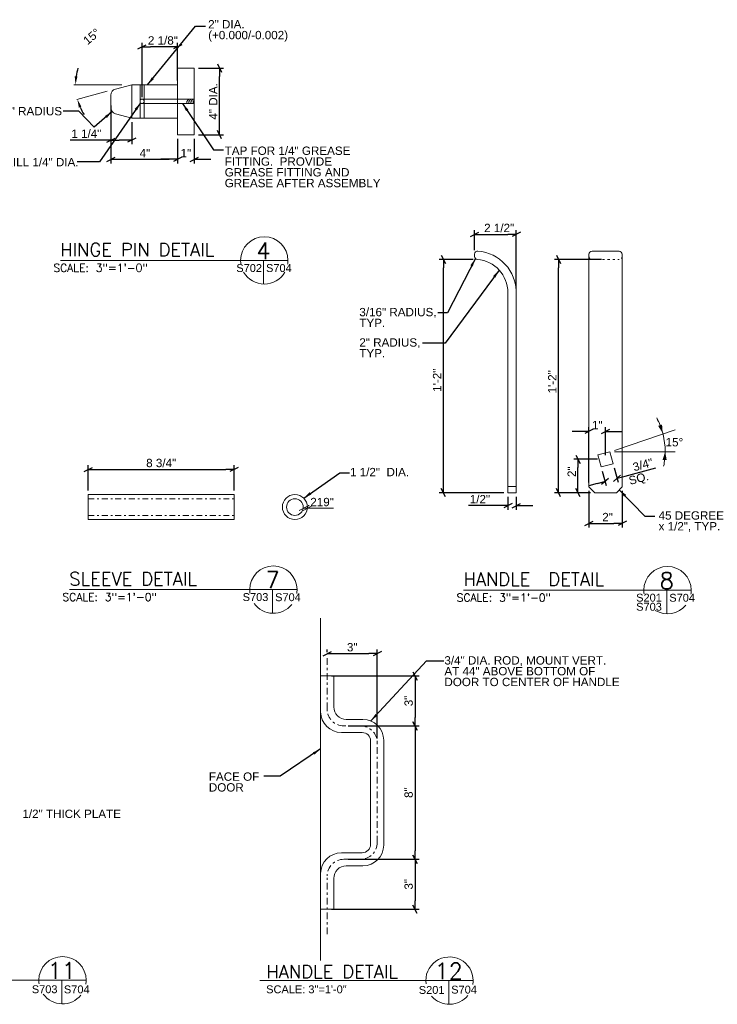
# Model space of a CAD drawing. Header units: inches. Extents: x 278 to 388, y 4 to 81.
# Tile 5 of 5: x 346 to 388, y 22 to 81. Entities that reach past the tile are written whole.
import ezdxf
from ezdxf.enums import TextEntityAlignment as Align

# ---------------------------------------------------------------- set-up
doc = ezdxf.new("R2010")
doc.units = ezdxf.units.IN
doc.header["$MEASUREMENT"] = 0
for name, pattern in [('DGN Style 4', [0.711293, 0.355424, -0.177712, 0.000444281, -0.177712]), ('DGN Style 5', [0.310996, 0.133284, -0.177712]), ('DGN Style 7', [0.888561, 0.399852, -0.177712, 0.133284, -0.177712])]:
    doc.linetypes.add(name, pattern=pattern)
for name, color, linetype, lineweight in [('G-ANN-TTLB', 7, 'Continuous', 0), ('G-ANNO-DIM', 1, 'Continuous', 0), ('G-ANNO-TEXT', 7, 'Continuous', 0), ('G-GRID-EXTR', 5, 'DGN Style 7', 0), ('S-FSTN-MISC', 12, 'Continuous', 13)]:
    doc.layers.add(name, color=color, linetype=linetype, lineweight=lineweight)
doc.styles.add("3 1'-0", font='arial.ttf', dxfattribs={"height": 0.5})
doc.styles.get("Standard").update_dxf_attribs({"font": 'txt.shx'})
doc.styles.add('SUBTITLE 4.7625', font='romans.shx', dxfattribs={"width": 0.8, "height": 187.5})
doc.styles.add('TITLE20', font='simplex.shx', dxfattribs={"height": 5000})
doc.dimstyles.new("3 1'-0", dxfattribs={"dimtxt": 0.5, "dimasz": 0.5, "dimexe": 0.25, "dimexo": 0.25, "dimgap": 0.125, "dimtad": 1, "dimdec": 4, "dimzin": 7, "dimdsep": 46, "dimlunit": 4, "dimtxsty": "3 1'-0", "dimblk": '_Oblique_0.5', "dimcen": 0.09, "dimadec": 4, "dimazin": 3, "dimtfac": 1, "dimtdec": 4, "dimtofl": 0, "dimtmove": 0, "dimatfit": 3, "dimfxl": 1, "dimfrac": 2, "dimtolj": 1, "dimtzin": 7, "dimarcsym": 1})

# ---------------------------------------------------------------- blocks, each defined once
blk = doc.blocks.new('_Oblique_0.5')
at = {"color": 0, "linetype": 'ByBlock', "lineweight": -2}
for p, q in [((0, 0), (-1, 0)), ((0.5, 0.25), (-0.5, -0.25))]:
    blk.add_line(p, q, dxfattribs=at)
blk = doc.blocks.new('*D21')
at = {"layer": 'Defpoints', "color": 0, "lineweight": 0, "transparency": 16777216}
for p in [(358.529, 54.375), (349.779, 52.868), (358.529, 52.868)]:
    blk.add_point(p, dxfattribs=at)
at = {"layer": 'G-ANNO-DIM', "color": 0, "lineweight": -2, "transparency": 16777216}
for p, q in [((349.779, 53.118), (349.779, 54.625)), ((350.279, 54.375), (358.029, 54.375)), ((358.529, 53.118), (358.529, 54.625))]:
    blk.add_line(p, q, dxfattribs=at)
at = {"layer": 'G-ANNO-DIM', "color": 0, "lineweight": -2, "transparency": 16777216, "xscale": 0.5, "yscale": 0.5, "zscale": 0.5, "rotation": 180}
blk.add_blockref('_Oblique_0.5', (349.779, 54.375), dxfattribs=at)
at = {"layer": 'G-ANNO-DIM', "color": 0, "lineweight": -2, "transparency": 16777216, "xscale": 0.5, "yscale": 0.5, "zscale": 0.5}
blk.add_blockref('_Oblique_0.5', (358.529, 54.375), dxfattribs=at)
at = {"layer": 'G-ANNO-DIM', "color": 0, "transparency": 16777216, "insert": (354.154, 54.759), "char_height": 0.5, "attachment_point": 5, "style": "3 1'-0"}
blk.add_mtext('\\A1;8 3/4"', dxfattribs=at)
blk = doc.blocks.new('*D27')
at = {"layer": 'Defpoints', "color": 0, "lineweight": 0, "transparency": 16777216}
for p in [(374.966, 52.982), (375.466, 52.982), (374.966, 52.205)]:
    blk.add_point(p, dxfattribs=at)
at = {"layer": 'G-ANNO-DIM', "color": 0, "lineweight": -2, "transparency": 16777216}
for p, q in [((374.966, 52.732), (374.966, 51.955)), ((375.466, 52.732), (375.466, 51.955)), ((374.466, 52.205), (372.606, 52.205)), ((375.966, 52.205), (376.466, 52.205))]:
    blk.add_line(p, q, dxfattribs=at)
at = {"layer": 'G-ANNO-DIM', "color": 0, "lineweight": -2, "transparency": 16777216, "xscale": 0.5, "yscale": 0.5, "zscale": 0.5}
blk.add_blockref('_Oblique_0.5', (374.966, 52.205), dxfattribs=at)
at = {"layer": 'G-ANNO-DIM', "color": 0, "lineweight": -2, "transparency": 16777216, "xscale": 0.5, "yscale": 0.5, "zscale": 0.5, "rotation": 180}
blk.add_blockref('_Oblique_0.5', (375.466, 52.205), dxfattribs=at)
at = {"layer": 'G-ANNO-DIM', "color": 0, "transparency": 16777216, "insert": (373.286, 52.589), "char_height": 0.5, "attachment_point": 5, "style": "3 1'-0"}
blk.add_mtext('\\A1;1/2"', dxfattribs=at)
blk = doc.blocks.new('*D28')
at = {"layer": 'Defpoints', "color": 0, "lineweight": 0, "transparency": 16777216}
for p in [(379.828, 53.335), (381.828, 53.335), (381.828, 51.142)]:
    blk.add_point(p, dxfattribs=at)
at = {"layer": 'G-ANNO-DIM', "color": 0, "lineweight": -2, "transparency": 16777216}
for p, q in [((379.828, 53.085), (379.828, 50.892)), ((381.828, 53.085), (381.828, 50.892)), ((380.328, 51.142), (381.328, 51.142))]:
    blk.add_line(p, q, dxfattribs=at)
at = {"layer": 'G-ANNO-DIM', "color": 0, "lineweight": -2, "transparency": 16777216, "xscale": 0.5, "yscale": 0.5, "zscale": 0.5, "rotation": 180}
blk.add_blockref('_Oblique_0.5', (379.828, 51.142), dxfattribs=at)
at = {"layer": 'G-ANNO-DIM', "color": 0, "lineweight": -2, "transparency": 16777216, "xscale": 0.5, "yscale": 0.5, "zscale": 0.5}
blk.add_blockref('_Oblique_0.5', (381.828, 51.142), dxfattribs=at)
at = {"layer": 'G-ANNO-DIM', "color": 0, "transparency": 16777216, "insert": (380.947, 51.518), "char_height": 0.5, "attachment_point": 5, "style": "3 1'-0"}
blk.add_mtext('\\A1;2"', dxfattribs=at)
blk = doc.blocks.new('*D29')
at = {"layer": 'Defpoints', "color": 0, "lineweight": 0, "transparency": 16777216}
for p in [(380.828, 56.661), (380.828, 54.982), (379.828, 53.335)]:
    blk.add_point(p, dxfattribs=at)
at = {"layer": 'G-ANNO-DIM', "color": 0, "lineweight": -2, "transparency": 16777216}
for p, q in [((379.828, 53.585), (379.828, 56.911)), ((380.828, 55.232), (380.828, 56.911)), ((379.328, 56.661), (378.828, 56.661)), ((381.328, 56.661), (381.828, 56.661))]:
    blk.add_line(p, q, dxfattribs=at)
at = {"layer": 'G-ANNO-DIM', "color": 0, "lineweight": -2, "transparency": 16777216, "xscale": 0.5, "yscale": 0.5, "zscale": 0.5}
blk.add_blockref('_Oblique_0.5', (379.828, 56.661), dxfattribs=at)
at = {"layer": 'G-ANNO-DIM', "color": 0, "lineweight": -2, "transparency": 16777216, "xscale": 0.5, "yscale": 0.5, "zscale": 0.5, "rotation": 180}
blk.add_blockref('_Oblique_0.5', (380.828, 56.661), dxfattribs=at)
at = {"layer": 'G-ANNO-DIM', "color": 0, "transparency": 16777216, "insert": (380.328, 57.037), "char_height": 0.5, "attachment_point": 5, "style": "3 1'-0"}
blk.add_mtext('\\A1;1"', dxfattribs=at)
blk = doc.blocks.new('*D30')
at = {"layer": 'Defpoints', "color": 0, "lineweight": 0, "transparency": 16777216}
for p in [(380.563, 54.523), (381.288, 54.717), (381.521, 53.846)]:
    blk.add_point(p, dxfattribs=at)
at = {"layer": 'G-ANNO-DIM', "color": 0, "lineweight": -2, "transparency": 16777216}
for p, q in [((381.352, 54.475), (381.586, 53.604)), ((382.004, 53.975), (383.846, 54.469)), ((380.628, 54.281), (380.861, 53.41)), ((380.314, 53.522), (379.831, 53.393))]:
    blk.add_line(p, q, dxfattribs=at)
at = {"layer": 'G-ANNO-DIM', "color": 0, "lineweight": -2, "transparency": 16777216, "xscale": 0.5, "yscale": 0.5, "zscale": 0.5}
for p, rotation in [((380.797, 53.651), 14.99999999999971), ((381.521, 53.846), 194.9999999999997)]:
    blk.add_blockref('_Oblique_0.5', p, dxfattribs=dict(at, rotation=rotation))
at = {"layer": 'G-ANNO-DIM', "color": 0, "transparency": 16777216, "insert": (383.067, 54.657), "char_height": 0.5, "attachment_point": 5, "rotation": 15, "style": "3 1'-0"}
blk.add_mtext('\\A1;3/4"', dxfattribs=at)
blk = doc.blocks.new('*D31')
at = {"layer": 'Defpoints', "color": 0, "lineweight": 0, "transparency": 16777216}
for p in [(379.171, 54.986), (380.585, 54.986), (380.182, 52.982)]:
    blk.add_point(p, dxfattribs=at)
at = {"layer": 'G-ANNO-DIM', "color": 0, "lineweight": -2, "transparency": 16777216}
for p, q in [((380.335, 54.986), (378.921, 54.986)), ((379.171, 53.482), (379.171, 54.486)), ((379.932, 52.982), (378.921, 52.982))]:
    blk.add_line(p, q, dxfattribs=at)
at = {"layer": 'G-ANNO-DIM', "color": 0, "lineweight": -2, "transparency": 16777216, "xscale": 0.5, "yscale": 0.5, "zscale": 0.5}
for p, rotation in [((379.171, 54.986), 90), ((379.171, 52.982), 270)]:
    blk.add_blockref('_Oblique_0.5', p, dxfattribs=dict(at, rotation=rotation))
at = {"layer": 'G-ANNO-DIM', "color": 0, "transparency": 16777216, "insert": (378.795, 54.239), "char_height": 0.5, "attachment_point": 5, "rotation": 90, "style": "3 1'-0"}
blk.add_mtext('\\A1;2"', dxfattribs=at)
blk = doc.blocks.new('*D32')
at = {"layer": 'Defpoints', "color": 0, "lineweight": 0, "transparency": 16777216}
for p in [(378.004, 66.974), (380.828, 66.974), (380.182, 52.982)]:
    blk.add_point(p, dxfattribs=at)
at = {"layer": 'G-ANNO-DIM', "color": 0, "lineweight": -2, "transparency": 16777216}
for p, q in [((380.578, 66.974), (377.754, 66.974)), ((378.004, 53.482), (378.004, 66.474)), ((379.932, 52.982), (377.754, 52.982))]:
    blk.add_line(p, q, dxfattribs=at)
at = {"layer": 'G-ANNO-DIM', "color": 0, "lineweight": -2, "transparency": 16777216, "xscale": 0.5, "yscale": 0.5, "zscale": 0.5}
for p, rotation in [((378.004, 66.974), 90), ((378.004, 52.982), 270)]:
    blk.add_blockref('_Oblique_0.5', p, dxfattribs=dict(at, rotation=rotation))
at = {"layer": 'G-ANNO-DIM', "color": 0, "transparency": 16777216, "insert": (377.628, 59.632), "char_height": 0.5, "attachment_point": 5, "rotation": 90, "style": "3 1'-0"}
blk.add_mtext('\\A1;1\'-2"', dxfattribs=at)
blk = doc.blocks.new('*D33')
at = {"layer": 'Defpoints', "color": 0, "lineweight": 0, "transparency": 16777216}
for p in [(375.466, 68.48), (372.966, 67.287), (375.466, 64.982)]:
    blk.add_point(p, dxfattribs=at)
at = {"layer": 'G-ANNO-DIM', "color": 0, "lineweight": -2, "transparency": 16777216}
for p, q in [((372.966, 67.537), (372.966, 68.73)), ((375.466, 65.232), (375.466, 68.73)), ((373.466, 68.48), (374.966, 68.48))]:
    blk.add_line(p, q, dxfattribs=at)
at = {"layer": 'G-ANNO-DIM', "color": 0, "lineweight": -2, "transparency": 16777216, "xscale": 0.5, "yscale": 0.5, "zscale": 0.5, "rotation": 180}
blk.add_blockref('_Oblique_0.5', (372.966, 68.48), dxfattribs=at)
at = {"layer": 'G-ANNO-DIM', "color": 0, "lineweight": -2, "transparency": 16777216, "xscale": 0.5, "yscale": 0.5, "zscale": 0.5}
blk.add_blockref('_Oblique_0.5', (375.466, 68.48), dxfattribs=at)
at = {"layer": 'G-ANNO-DIM', "color": 0, "transparency": 16777216, "insert": (374.441, 68.863), "char_height": 0.5, "attachment_point": 5, "style": "3 1'-0"}
blk.add_mtext('\\A1;2 1/2"', dxfattribs=at)
blk = doc.blocks.new('*D34')
at = {"layer": 'Defpoints', "color": 0, "lineweight": 0, "transparency": 16777216}
for p in [(371.09, 66.974), (373.138, 66.974), (374.966, 52.982)]:
    blk.add_point(p, dxfattribs=at)
at = {"layer": 'G-ANNO-DIM', "color": 0, "lineweight": -2, "transparency": 16777216}
for p, q in [((372.888, 66.974), (370.84, 66.974)), ((371.09, 53.482), (371.09, 66.474)), ((374.716, 52.982), (370.84, 52.982))]:
    blk.add_line(p, q, dxfattribs=at)
at = {"layer": 'G-ANNO-DIM', "color": 0, "lineweight": -2, "transparency": 16777216, "xscale": 0.5, "yscale": 0.5, "zscale": 0.5}
for p, rotation in [((371.09, 66.974), 90), ((371.09, 52.982), 270)]:
    blk.add_blockref('_Oblique_0.5', p, dxfattribs=dict(at, rotation=rotation))
at = {"layer": 'G-ANNO-DIM', "color": 0, "transparency": 16777216, "insert": (370.714, 59.729), "char_height": 0.5, "attachment_point": 5, "rotation": 90, "style": "3 1'-0"}
blk.add_mtext('\\A1;1\'-2"', dxfattribs=at)
blk = doc.blocks.new('*D60')
at = {"layer": 'Defpoints', "color": 0, "lineweight": 0, "transparency": 16777216}
for p in [(364.12, 43.167), (367.12, 43.326), (367.12, 37.985)]:
    blk.add_point(p, dxfattribs=at)
at = {"layer": 'G-ANNO-DIM', "color": 0, "lineweight": -2, "transparency": 16777216}
for p, q in [((364.12, 43.417), (364.12, 43.576)), ((364.62, 43.326), (366.62, 43.326)), ((367.12, 38.235), (367.12, 43.576))]:
    blk.add_line(p, q, dxfattribs=at)
at = {"layer": 'G-ANNO-DIM', "color": 0, "lineweight": -2, "transparency": 16777216, "xscale": 0.5, "yscale": 0.5, "zscale": 0.5, "rotation": 180}
blk.add_blockref('_Oblique_0.5', (364.12, 43.326), dxfattribs=at)
at = {"layer": 'G-ANNO-DIM', "color": 0, "lineweight": -2, "transparency": 16777216, "xscale": 0.5, "yscale": 0.5, "zscale": 0.5}
blk.add_blockref('_Oblique_0.5', (367.12, 43.326), dxfattribs=at)
at = {"layer": 'G-ANNO-DIM', "color": 0, "transparency": 16777216, "insert": (365.62, 43.706), "char_height": 0.5, "attachment_point": 5, "style": "3 1'-0"}
blk.add_mtext('\\A1;3"', dxfattribs=at)
blk = doc.blocks.new('*D63')
at = {"layer": 'Defpoints', "color": 0, "lineweight": 0, "transparency": 16777216}
for p in [(364.12, 41.985), (365.12, 38.985), (369.389, 38.985)]:
    blk.add_point(p, dxfattribs=at)
at = {"layer": 'G-ANNO-DIM', "color": 0, "lineweight": -2, "transparency": 16777216}
for p, q in [((364.37, 41.985), (369.639, 41.985)), ((369.389, 41.485), (369.389, 39.485)), ((365.37, 38.985), (369.639, 38.985))]:
    blk.add_line(p, q, dxfattribs=at)
at = {"layer": 'G-ANNO-DIM', "color": 0, "lineweight": -2, "transparency": 16777216, "xscale": 0.5, "yscale": 0.5, "zscale": 0.5}
for p, rotation in [((369.389, 41.985), 90), ((369.389, 38.985), 270)]:
    blk.add_blockref('_Oblique_0.5', p, dxfattribs=dict(at, rotation=rotation))
at = {"layer": 'G-ANNO-DIM', "color": 0, "transparency": 16777216, "insert": (369.009, 40.485), "char_height": 0.5, "attachment_point": 5, "rotation": 90, "style": "3 1'-0"}
blk.add_mtext('\\A1;3"', dxfattribs=at)
blk = doc.blocks.new('*D61')
at = {"layer": 'Defpoints', "color": 0, "lineweight": 0, "transparency": 16777216}
for p in [(365.12, 38.985), (365.12, 30.985), (369.389, 30.985)]:
    blk.add_point(p, dxfattribs=at)
at = {"layer": 'G-ANNO-DIM', "color": 0, "lineweight": -2, "transparency": 16777216}
for p, q in [((365.37, 38.985), (369.639, 38.985)), ((369.389, 38.485), (369.389, 31.485)), ((365.37, 30.985), (369.639, 30.985))]:
    blk.add_line(p, q, dxfattribs=at)
at = {"layer": 'G-ANNO-DIM', "color": 0, "lineweight": -2, "transparency": 16777216, "xscale": 0.5, "yscale": 0.5, "zscale": 0.5}
for p, rotation in [((369.389, 38.985), 90), ((369.389, 30.985), 270)]:
    blk.add_blockref('_Oblique_0.5', p, dxfattribs=dict(at, rotation=rotation))
at = {"layer": 'G-ANNO-DIM', "color": 0, "transparency": 16777216, "insert": (369.009, 34.985), "char_height": 0.5, "attachment_point": 5, "rotation": 90, "style": "3 1'-0"}
blk.add_mtext('\\A1;8"', dxfattribs=at)
blk = doc.blocks.new('*D62')
at = {"layer": 'Defpoints', "color": 0, "lineweight": 0, "transparency": 16777216}
for p in [(365.12, 30.985), (364.12, 27.985), (369.389, 27.985)]:
    blk.add_point(p, dxfattribs=at)
at = {"layer": 'G-ANNO-DIM', "color": 0, "lineweight": -2, "transparency": 16777216}
for p, q in [((365.37, 30.985), (369.639, 30.985)), ((369.389, 30.485), (369.389, 28.485)), ((364.37, 27.985), (369.639, 27.985))]:
    blk.add_line(p, q, dxfattribs=at)
at = {"layer": 'G-ANNO-DIM', "color": 0, "lineweight": -2, "transparency": 16777216, "xscale": 0.5, "yscale": 0.5, "zscale": 0.5}
for p, rotation in [((369.389, 30.985), 90), ((369.389, 27.985), 270)]:
    blk.add_blockref('_Oblique_0.5', p, dxfattribs=dict(at, rotation=rotation))
at = {"layer": 'G-ANNO-DIM', "color": 0, "transparency": 16777216, "insert": (369.009, 29.485), "char_height": 0.5, "attachment_point": 5, "rotation": 90, "style": "3 1'-0"}
blk.add_mtext('\\A1;3"', dxfattribs=at)
blk = doc.blocks.new('*D73')
at = {"layer": 'Defpoints', "color": 0, "lineweight": 0, "transparency": 16777216}
for p in [(351.135, 76.459), (355.135, 74.459), (355.135, 72.982)]:
    blk.add_point(p, dxfattribs=at)
at = {"layer": 'G-ANNO-DIM', "color": 0, "lineweight": -2, "transparency": 16777216}
for p, q in [((351.135, 76.209), (351.135, 72.732)), ((355.135, 74.209), (355.135, 72.732)), ((351.635, 72.982), (354.635, 72.982))]:
    blk.add_line(p, q, dxfattribs=at)
at = {"layer": 'G-ANNO-DIM', "color": 0, "lineweight": -2, "transparency": 16777216, "xscale": 0.5, "yscale": 0.5, "zscale": 0.5, "rotation": 180}
blk.add_blockref('_Oblique_0.5', (351.135, 72.982), dxfattribs=at)
at = {"layer": 'G-ANNO-DIM', "color": 0, "lineweight": -2, "transparency": 16777216, "xscale": 0.5, "yscale": 0.5, "zscale": 0.5}
blk.add_blockref('_Oblique_0.5', (355.135, 72.982), dxfattribs=at)
at = {"layer": 'G-ANNO-DIM', "color": 0, "transparency": 16777216, "insert": (353.177, 73.357), "char_height": 0.5, "attachment_point": 5, "style": "3 1'-0"}
blk.add_mtext('\\A1;4"', dxfattribs=at)
blk = doc.blocks.new('*D74')
at = {"layer": 'Defpoints', "color": 0, "lineweight": 0, "transparency": 16777216}
for p in [(351.135, 76.082), (352.385, 75.459), (352.385, 74.133)]:
    blk.add_point(p, dxfattribs=at)
at = {"layer": 'G-ANNO-DIM', "color": 0, "lineweight": -2, "transparency": 16777216}
for p, q in [((351.135, 75.832), (351.135, 73.883)), ((352.385, 75.209), (352.385, 73.883)), ((351.135, 74.133), (348.692, 74.133)), ((351.885, 74.133), (351.635, 74.133))]:
    blk.add_line(p, q, dxfattribs=at)
at = {"layer": 'G-ANNO-DIM', "color": 0, "lineweight": -2, "transparency": 16777216, "xscale": 0.5, "yscale": 0.5, "zscale": 0.5, "rotation": 180}
blk.add_blockref('_Oblique_0.5', (351.135, 74.133), dxfattribs=at)
at = {"layer": 'G-ANNO-DIM', "color": 0, "lineweight": -2, "transparency": 16777216, "xscale": 0.5, "yscale": 0.5, "zscale": 0.5}
blk.add_blockref('_Oblique_0.5', (352.385, 74.133), dxfattribs=at)
at = {"layer": 'G-ANNO-DIM', "color": 0, "transparency": 16777216, "insert": (349.663, 74.517), "char_height": 0.5, "attachment_point": 5, "style": "3 1'-0"}
blk.add_mtext('\\A1;1 1/4"', dxfattribs=at)
blk = doc.blocks.new('*D75')
at = {"layer": 'Defpoints', "color": 0, "lineweight": 0, "transparency": 16777216}
for p in [(350.21, 77.459), (352.385, 77.459), (349.06, 76.873), (351.413, 77.199)]:
    blk.add_point(p, dxfattribs=at)
at = {"layer": 'G-ANNO-DIM', "color": 0, "lineweight": -2, "transparency": 16777216}
for start, end in [(163.01422, 171.50711), (203.49289, 211.98578)]:
    blk.add_arc((352.385, 77.459), 3.376, start, end, dxfattribs=at)
at = {"layer": 'G-ANNO-DIM', "color": 0, "lineweight": 0, "transparency": 16777216}
for points in [[(349.129, 77.952), (348.962, 77.964), (349.009, 77.459)], [(349.21, 76.086), (349.367, 76.141), (349.124, 76.585)]]:
    blk.add_solid(points, dxfattribs=at)
at = {"layer": 'G-ANNO-DIM', "color": 0, "transparency": 16777216, "insert": (349.982, 80.347), "char_height": 0.5, "attachment_point": 5, "rotation": 39.76382, "style": "3 1'-0"}
blk.add_mtext('\\A1;15°', dxfattribs=at)
blk = doc.blocks.new('*D76')
at = {"layer": 'Defpoints', "color": 0, "lineweight": 0, "transparency": 16777216}
for p in [(355.135, 74.459), (356.135, 74.459), (356.135, 72.982)]:
    blk.add_point(p, dxfattribs=at)
at = {"layer": 'S-FSTN-MISC', "color": 0, "lineweight": -2, "transparency": 16777216}
for p, q in [((355.135, 74.209), (355.135, 72.732)), ((356.135, 74.209), (356.135, 72.732)), ((354.635, 72.982), (354.135, 72.982)), ((356.635, 72.982), (357.135, 72.982))]:
    blk.add_line(p, q, dxfattribs=at)
at = {"layer": 'S-FSTN-MISC', "color": 0, "lineweight": -2, "transparency": 16777216, "xscale": 0.5, "yscale": 0.5, "zscale": 0.5}
blk.add_blockref('_Oblique_0.5', (355.135, 72.982), dxfattribs=at)
at = {"layer": 'S-FSTN-MISC', "color": 0, "lineweight": -2, "transparency": 16777216, "xscale": 0.5, "yscale": 0.5, "zscale": 0.5, "rotation": 180}
blk.add_blockref('_Oblique_0.5', (356.135, 72.982), dxfattribs=at)
at = {"layer": 'S-FSTN-MISC', "color": 0, "transparency": 16777216, "insert": (355.635, 73.358), "char_height": 0.5, "attachment_point": 5, "style": "3 1'-0"}
blk.add_mtext('\\A1;1"', dxfattribs=at)
blk = doc.blocks.new('*D77')
at = {"layer": 'Defpoints', "color": 0, "lineweight": 0, "transparency": 16777216}
for p in [(356.135, 78.459), (357.653, 78.459), (356.135, 74.459)]:
    blk.add_point(p, dxfattribs=at)
at = {"layer": 'S-FSTN-MISC', "color": 0, "lineweight": -2, "transparency": 16777216}
for p, q in [((356.385, 78.459), (357.903, 78.459)), ((357.653, 74.959), (357.653, 77.959)), ((356.385, 74.459), (357.903, 74.459))]:
    blk.add_line(p, q, dxfattribs=at)
at = {"layer": 'S-FSTN-MISC', "color": 0, "lineweight": -2, "transparency": 16777216, "xscale": 0.5, "yscale": 0.5, "zscale": 0.5}
for p, rotation in [((357.653, 78.459), 90), ((357.653, 74.459), 270)]:
    blk.add_blockref('_Oblique_0.5', p, dxfattribs=dict(at, rotation=rotation))
at = {"layer": 'S-FSTN-MISC', "color": 0, "transparency": 16777216, "insert": (357.278, 76.459), "char_height": 0.5, "attachment_point": 5, "rotation": 90, "style": "3 1'-0"}
blk.add_mtext('\\A1;4" DIA.', dxfattribs=at)
blk = doc.blocks.new('*D78')
at = {"layer": 'Defpoints', "color": 0, "lineweight": 0, "transparency": 16777216}
for p in [(353.01, 79.729), (355.135, 77.459), (353.01, 76.459)]:
    blk.add_point(p, dxfattribs=at)
at = {"layer": 'G-ANNO-DIM', "color": 0, "lineweight": -2, "transparency": 16777216}
for p, q in [((353.01, 76.709), (353.01, 79.979)), ((355.135, 77.709), (355.135, 79.979)), ((354.635, 79.729), (353.51, 79.729))]:
    blk.add_line(p, q, dxfattribs=at)
at = {"layer": 'G-ANNO-DIM', "color": 0, "lineweight": -2, "transparency": 16777216, "xscale": 0.5, "yscale": 0.5, "zscale": 0.5, "rotation": 180}
blk.add_blockref('_Oblique_0.5', (353.01, 79.729), dxfattribs=at)
at = {"layer": 'G-ANNO-DIM', "color": 0, "lineweight": -2, "transparency": 16777216, "xscale": 0.5, "yscale": 0.5, "zscale": 0.5}
blk.add_blockref('_Oblique_0.5', (355.135, 79.729), dxfattribs=at)
at = {"layer": 'G-ANNO-DIM', "color": 0, "transparency": 16777216, "insert": (354.257, 80.112), "char_height": 0.5, "attachment_point": 5, "style": "3 1'-0"}
blk.add_mtext('\\A1;2 1/8"', dxfattribs=at)

msp = doc.modelspace()

# ---------------------------------------------------------------- linework, layer by layer
at = {"layer": 'G-ANN-TTLB', "color": 7, "linetype": 'Continuous', "lineweight": 13}
for p, q in [((348.10163, 66.9162), (361.76245, 66.9162)), ((348.64661, 47.16443), (362.30744, 47.16443)), ((372.30553, 47.13301), (385.96636, 47.13301)), ((330.45102, 23.73003), (349.65019, 23.73003)), ((360.0738, 23.70625, -0.00002), (372.87868, 23.70625, -0.00002))]:
    msp.add_line(p, q, dxfattribs=at)
at = {"layer": 'G-ANN-TTLB', "color": 7, "linetype": 'Continuous', "lineweight": 0}
for centre, radius, start, end in [((360.34164, 66.9162), 1.42081, 0, 180), ((360.34164, 66.9162), 1.42106, 180, 188.8691645), ((360.34164, 66.9162), 1.42106, 350.56955, 0), ((360.34164, 66.9162), 1.42106, 209.4918283, 330.523437), ((360.88663, 47.16443), 1.42081, 0, 180), ((384.54555, 47.13301), 1.42081, 0, 180), ((360.88663, 47.16443), 1.42106, 180, 188.8691645), ((360.88663, 47.16443), 1.42106, 350.56955, 0), ((384.54555, 47.13301), 1.42106, 180, 188.8691645), ((384.54555, 47.13301), 1.42106, 350.56955, 0), ((360.88663, 47.16443), 1.42106, 215.7518704, 321.0245309), ((384.54555, 47.13301), 1.42106, 238.7904113, 321.0245309), ((348.22937, 23.73003), 1.42081, 0, 180), ((371.45761, 23.70625, -0.00002), 1.42081, 0, 188.1425179), ((348.22937, 23.73003), 1.42106, 180, 188.8691645), ((348.22937, 23.73003), 1.42106, 350.56955, 0), ((371.45761, 23.70625, -0.00002), 1.42106, 350.56955, 0), ((348.22937, 23.73003), 1.42106, 215.7518704, 321.0245309), ((371.45761, 23.70625, -0.00002), 1.42106, 220.9388224, 321.0245309)]:
    msp.add_arc(centre, radius, start, end, dxfattribs=at)
at = {"layer": 'G-ANNO-DIM'}
for p, q in [((351.79008, 77.4591, -0.00001), (348.91588, 77.4591, -0.00001)), ((352.95218, 77.4591, -0.00001), (354.60958, 77.4591, -0.00001)), ((352.95218, 75.4591, -0.00001), (354.60958, 75.4591, -0.00001)), ((381.35391, 55.51085), (385.0047, 56.75491)), ((381.36293, 55.44106), (385.01477, 55.44106)), ((362.42739, 51.9207), (362.92739, 52.1707)), ((363.17739, 52.1707), (362.67739, 51.9207)), ((362.92739, 52.0457), (362.67739, 52.0457)), ((364.5017, 52.0457), (362.92739, 52.0457))]:
    msp.add_line(p, q, dxfattribs=at)
for start, end in [(0, 28.0459632), (15, 28.0459632), (348.3470641, 0)]:
    msp.add_arc((380.10137, 55.44106), 4.30225, start, end, dxfattribs=at)
for points in [[(384.21842, 57.06851), (384.25702, 56.55457), (383.98111, 56.98988)], [(384.24977, 54.94917), (384.40362, 55.44106), (384.49935, 54.93464)]]:
    msp.add_solid(points, dxfattribs=at)
at = {"layer": 'G-ANNO-TEXT'}
for p, q in [((352.88478, 75.4591, -0.00001), (352.88478, 77.4591, -0.00001)), ((353.13478, 75.4591, -0.00001), (353.13478, 77.4591, -0.00001)), ((356.13478, 76.5841, -0.00001), (352.88478, 76.5841, -0.00001)), ((356.13478, 76.3341, -0.00001), (352.88478, 76.3341, -0.00001)), ((380.01578, 67.47355), (381.64078, 67.47355)), ((360.29787, 66.9162), (360.29787, 65.49581)), ((372.96643, 67.16123), (372.96643, 67.28667)), ((379.82828, 67.16192), (379.82828, 67.28605)), ((379.82828, 53.33534), (379.82828, 67.22399)), ((381.82828, 67.16192), (381.82828, 67.28605)), ((381.82828, 53.33534), (381.82828, 67.22399)), ((374.96643, 52.98178), (374.96643, 64.98178)), ((374.96643, 53.35678), (375.46643, 53.35678)), ((380.18184, 52.98178), (379.82828, 53.33534)), ((381.47473, 52.98178), (381.82828, 53.33534)), ((349.77926, 52.86837), (358.52926, 52.86837)), ((349.77926, 52.86837), (349.77926, 51.36837)), ((358.52926, 52.86837), (358.52926, 51.36837)), ((380.18184, 52.98178), (381.47473, 52.98178)), ((349.77926, 51.36837), (358.52926, 51.36837)), ((360.84286, 47.16443), (360.84286, 45.74404)), ((384.50178, 47.13301), (384.50178, 45.71262)), ((363.72587, 24.91807, -0.00002), (363.72587, 45.45591, -0.00002)), ((348.1856, 23.73003), (348.1856, 22.30964)), ((371.41384, 23.70625, -0.00002), (371.41384, 22.28586, -0.00002))]:
    msp.add_line(p, q, dxfattribs=at)
at = {"layer": 'G-ANNO-TEXT', "linetype": 'DGN Style 5'}
msp.add_line((380.01578, 66.97442), (381.64078, 66.97442), dxfattribs=at)
at = {"layer": 'G-ANNO-TEXT', "linetype": 'DGN Style 4'}
for p, q in [((349.77926, 52.61837), (358.52926, 52.61837)), ((349.77926, 51.61837), (358.52926, 51.61837))]:
    msp.add_line(p, q, dxfattribs=at)
at = {"layer": 'G-ANNO-TEXT', "flags": 128}
msp.add_lwpolyline([(374.96643, 52.98178), (375.46643, 52.98178), (375.46643, 64.98178)], dxfattribs=at)
at = {"layer": 'G-ANNO-TEXT'}
for centre, radius in [((353.00978, 76.4591, -0.00001), 0.125), ((362.17739, 52.11837), 0.75), ((362.17739, 52.11837), 0.5)]:
    msp.add_circle(centre, radius, dxfattribs=at)
msp.add_arc((373.15393, 67.28667), 0.1875, 85.349291, 180, dxfattribs=at)
at = {"layer": 'G-ANNO-TEXT', "extrusion": (0, 0, -1)}
for centre, radius, start, end in [((-372.96643, 64.98178), 2.5, 94.650709, 180.0009517), ((-380.01578, 67.28605), 0.1875, 0, 90), ((-381.64078, 67.28605), 0.1875, 90, 180), ((-373.15393, 67.16123), 0.1875, 274.9171003, 360), ((-372.96643, 64.98178), 2, 94.9171003, 180.0009517)]:
    msp.add_arc(centre, radius, start, end, dxfattribs=at)
at = {"layer": 'G-ANNO-TEXT', "linetype": 'DGN Style 5'}
msp.add_arc((380.01578, 67.16192), 0.1875, 180, 270, dxfattribs=at)
at = {"layer": 'G-ANNO-TEXT', "linetype": 'DGN Style 5', "extrusion": (0, 0, -1)}
msp.add_arc((-381.64078, 67.16192), 0.1875, 180, 270, dxfattribs=at)
at = {"layer": 'G-ANNO-TEXT'}
for points in [[(355.81563, 76.5841, -0.00001), (355.64849, 76.4591, -0.00001), (355.7042, 76.3341, -0.00001)], [(355.94063, 76.5841, -0.00001), (355.77349, 76.4591, -0.00001), (355.8292, 76.3341, -0.00001)], [(356.06563, 76.5841, -0.00001), (355.89849, 76.4591, -0.00001), (355.9542, 76.3341, -0.00001)], [(356.13478, 76.53622, -0.00001), (356.03416, 76.43516, -0.00001), (356.0792, 76.3341, -0.00001)]]:
    msp.add_open_spline(points, degree=2, dxfattribs=at)
msp.add_3dface([(380.369, 55.24695), (381.09345, 55.44106), (381.28756, 54.71662), (380.56312, 54.5225)], dxfattribs=at)
at = {"layer": 'G-GRID-EXTR'}
for p, q in [((364.11957, 39.98548, -0.00002), (364.11957, 43.16659, -0.00002)), ((366.11957, 38.98548, -0.00002), (365.11957, 38.98548, -0.00002)), ((367.11957, 31.98548, -0.00002), (367.11957, 37.98548, -0.00002)), ((365.11957, 30.98548, -0.00002), (366.11957, 30.98548, -0.00002)), ((364.11957, 26.50218, -0.00002), (364.11957, 29.98548, -0.00002))]:
    msp.add_line(p, q, dxfattribs=at)
at = {"layer": 'G-GRID-EXTR', "extrusion": (0, 0, -1)}
for centre, start, end in [((-365.11957, 39.98548, 0.00002), 270, 0), ((-366.11957, 37.98548, 0.00002), 90, 180), ((-366.11957, 31.98548, 0.00002), 180, 270)]:
    msp.add_arc(centre, 1, start, end, dxfattribs=at)
at = {"layer": 'G-GRID-EXTR'}
msp.add_arc((365.11957, 29.98548, -0.00002), 1, 90, 180, dxfattribs=at)
at = {"layer": 'S-FSTN-MISC'}
for p, q in [((352.38478, 77.4591, -0.00001), (351.41273, 77.19864, -0.00001)), ((352.38478, 77.4591, -0.00001), (352.38478, 75.4591, -0.00001)), ((350.90957, 77.06382, -0.00001), (349.08746, 76.57559, -0.00001)), ((351.13478, 76.83642, -0.00001), (351.13478, 76.08179, -0.00001)), ((352.38478, 75.4591, -0.00001), (351.41273, 75.71956, -0.00001)), ((355.13478, 75.4591, -0.00001), (352.38478, 75.4591, -0.00001)), ((363.72587, 39.84178, -0.00002), (363.72587, 41.98548, -0.00002)), ((363.72587, 41.98548, -0.00002), (364.51327, 41.98548, -0.00002)), ((364.51327, 40.12918, -0.00002), (364.51327, 41.98548, -0.00002)), ((366.26327, 39.37918, -0.00002), (365.26327, 39.37918, -0.00002)), ((366.22587, 38.59178, -0.00002), (364.97587, 38.59178, -0.00002)), ((366.72587, 31.87918, -0.00002), (366.72587, 38.09178, -0.00002)), ((367.51327, 31.84178, -0.00002), (367.51327, 38.12918, -0.00002)), ((364.97587, 31.37918, -0.00002), (366.22587, 31.37918, -0.00002)), ((363.72587, 27.98548, -0.00002), (363.72587, 30.12918, -0.00002)), ((365.26327, 30.59178, -0.00002), (366.26327, 30.59178, -0.00002)), ((364.51327, 27.98548, -0.00002), (364.51327, 29.84178, -0.00002)), ((363.72587, 27.98548, -0.00002), (364.51327, 27.98548, -0.00002))]:
    msp.add_line(p, q, dxfattribs=at)
at = {"layer": 'S-FSTN-MISC', "elevation": -0.00001, "flags": 128}
msp.add_lwpolyline([(355.13478, 75.4591), (355.13478, 77.4591), (352.38478, 77.4591)], dxfattribs=at)
at = {"layer": 'S-FSTN-MISC'}
for centre, radius, start, end in [((351.50978, 76.83642, -0.00001), 0.375, 105, 180), ((351.50978, 76.08179, -0.00001), 0.375, 180, 255), ((364.97587, 39.84178, -0.00002), 1.25, 180, 270), ((364.97587, 30.12918, -0.00002), 1.25, 90, 180), ((365.26327, 29.84178, -0.00002), 0.75, 90, 180)]:
    msp.add_arc(centre, radius, start, end, dxfattribs=at)
at = {"layer": 'S-FSTN-MISC', "extrusion": (0, 0, -1)}
for centre, radius, start, end in [((-365.26327, 40.12918, 0.00002), 0.75, 270, 0), ((-366.26327, 38.12918, 0.00002), 1.25, 90, 180), ((-366.22587, 38.09178, 0.00002), 0.5, 90, 180), ((-366.22587, 31.87918, 0.00002), 0.5, 180, 270), ((-366.26327, 31.84178, 0.00002), 1.25, 180, 270)]:
    msp.add_arc(centre, radius, start, end, dxfattribs=at)
at = {"layer": 'S-FSTN-MISC'}
msp.add_3dface([(355.13478, 78.4591, -0.00001), (355.13478, 74.4591, -0.00001), (356.13478, 74.4591, -0.00001), (356.13478, 78.4591, -0.00001)], dxfattribs=at)

# ---------------------------------------------------------------- texts
at = {"layer": 'G-ANN-TTLB', "color": 7, "linetype": 'Continuous', "lineweight": 13, "style": 'SUBTITLE 4.7625'}
for s, p in [('HINGE PIN DETAIL', (348.0928, 67.16879)), ('SLEEVE DETAIL', (348.63779, 47.41703)), ('HANDLE  DETAIL', (372.29671, 47.3994)), ('HANDLE DETAIL', (360.46853, 23.84782))]:
    msp.add_text(s, height=0.7874016, dxfattribs=at).set_placement(p)
at = {"layer": 'G-ANN-TTLB', "color": 7, "linetype": 'Continuous', "lineweight": 0, "style": 'TITLE20'}
for s, height, p in [('4', 0.98425, (360.29787, 67.49136)), ('7', 0.98425, (360.84286, 47.75235)), ('8', 0.98425, (384.50178, 47.70442)), ('11', 0.984252, (348.1856, 24.30144)), ('12', 0.984252, (371.41384, 24.27766, -0.00002))]:
    msp.add_text(s, height=height, dxfattribs=at).set_placement(p, align=Align.MIDDLE_CENTER)
at = {"layer": 'G-ANN-TTLB', "color": 7, "linetype": 'Continuous', "lineweight": 0}
for p in [(350.5161, 66.23318), (351.06109, 46.48142), (374.72001, 46.44999)]:
    msp.add_text('SCALE: 3"=1\'-0"', height=0.4724409, dxfattribs=at).set_placement(p, align=Align.CENTER)
at = {"layer": 'G-ANN-TTLB', "color": 7, "linetype": 'Continuous', "lineweight": 0, "char_height": 0.472441, "attachment_point": 8, "style": 'TITLE20'}
for s, insert, line_spacing_factor in [('{\\fArial|b0|i0|c0|p39;S702}', (359.43316, 66.21661), 0.72), ('\\fArial|b0|i0|c00|p39;S704', (361.2182, 66.21694), 0.72), ('\\fArial|b0|i0|c00|p39;S703', (359.81665, 46.47386), 0.72), ('\\fArial|b0|i0|c00|p39;S704', (361.76319, 46.46517), 0.72), ('\\fArial|b0|i0|c00|p39;S201\\PS703', (383.43557, 45.89466), 0.69144), ('\\fArial|b0|i0|c00|p39;S704', (385.42211, 46.43375), 0.72), ('\\fArial|b0|i0|c00|p39;S703', (347.15939, 22.94601), 0.72), ('\\fArial|b0|i0|c00|p39;S704', (349.08608, 22.93818), 0.72), ('\\fArial|b0|i0|c00|p39;S201', (370.38763, 22.90394, -0.00002), 0.72), ('\\fArial|b0|i0|c00|p39;S704', (372.33417, 22.92224, -0.00002), 0.72)]:
    msp.add_mtext(s, dxfattribs=dict(at, insert=insert, line_spacing_factor=line_spacing_factor))
at = {"layer": 'G-ANN-TTLB', "color": 7, "linetype": 'Continuous', "lineweight": 0, "insert": (362.87176, 22.94069, -0.00002), "char_height": 0.4724409, "attachment_point": 8, "line_spacing_factor": 0.72}
msp.add_mtext('\\fArial|b0|i0|c00|p39;SCALE: 3"=1\'-0"', dxfattribs=at)
at = {"layer": 'G-ANNO-DIM', "color": 7, "linetype": 'Continuous', "style": "3 1'-0"}
msp.add_text('15%%d', height=0.5, rotation=359.1008638, dxfattribs=at).set_placement((384.95921, 56.01012), align=Align.MIDDLE_CENTER)
msp.add_text('.219"', height=0.5, dxfattribs=at).set_placement((363.71455, 52.4207), align=Align.MIDDLE_CENTER)
at = {"layer": 'G-ANNO-DIM', "color": 7, "linetype": 'Continuous', "insert": (356.97401, 81.33306, -0.00001), "char_height": 0.5, "attachment_point": 1, "line_spacing_factor": 0.776524, "style": "3 1'-0"}
msp.add_mtext('2" DIA.\\P(+0.000/-0.002)', dxfattribs=at)
at = {"layer": 'G-ANNO-TEXT', "color": 7, "char_height": 0.5, "attachment_point": 1, "style": "3 1'-0"}
for s, insert, line_spacing_factor in [('3/8" RADIUS', (344.15183, 76.1209, -0.00001), 0.6), ('TAP FOR 1/4" GREASE \\PFITTING.  PROVIDE\\PGREASE FITTING AND\\PGREASE AFTER ASSEMBLY', (357.96665, 73.74781, -0.00001), 0.776524), ('DRILL 1/4" DIA.', (344.249, 73.06048, -0.00001), 0.6), ('3/16" RADIUS,\\PTYP.', (366.04846, 64.06586), 0.776524), ('2" RADIUS,\\PTYP.', (366.04846, 62.24459), 0.776524), ('1 1/2"  DIA.', (365.48784, 54.46841), 0.6), ('45 DEGREE\\Px 1/2", TYP.', (384.01012, 51.86427), 0.776524), ('3/4" DIA. ROD, MOUNT VERT.\\PAT 44" ABOVE BOTTOM OF\\PDOOR TO CENTER OF HANDLE', (371.15369, 43.16994, -0.00002), 0.776524), ('FACE OF\\PDOOR', (357.01542, 36.19724, -0.00002), 0.776524), ('1/2" THICK PLATE', (345.82372, 33.96357), 0.6)]:
    msp.add_mtext(s, dxfattribs=dict(at, insert=insert, line_spacing_factor=line_spacing_factor))
at = {"layer": 'G-ANNO-TEXT', "color": 7, "insert": (382.16867, 53.92793), "char_height": 0.5, "attachment_point": 1, "rotation": 15, "line_spacing_factor": 0.6, "style": "3 1'-0"}
msp.add_mtext('SQ.', dxfattribs=at)

# ---------------------------------------------------------------- dimensions: what is measured, and where the dimension line sits
at = {"layer": 'G-ANNO-DIM'}
dim = msp.add_angular_dim_3p(base=(349.05983, 76.87282, -0.00001), center=(352.38478, 77.4591, -0.00001), p1=(350.21044, 77.4591, -0.00001), p2=(351.41273, 77.19864, -0.00001), dimstyle="3 1'-0", override={"dimse1": 1, "dimse2": 1}, dxfattribs=at)
dim.commit()
dim.dimension.update_dxf_attribs({"geometry": '*D75', "text_midpoint": (350.22525, 80.05438, -0.00001), "dimtype": 165})
for base, p1, p2, angle, picture, middle in [((353.00978, 79.72863, -0.00001), (355.13478, 77.4591, -0.00001), (353.00978, 76.4591, -0.00001), 180, '*D78', (354.25655, 79.72863, -0.00001)), ((371.09011, 66.97442), (374.96643, 52.98178), (373.13785, 66.97442), 90, '*D34', (371.09011, 59.72932)), ((378.00365, 66.97442), (380.18184, 52.98178), (380.82828, 66.97442), 90, '*D32', (378.00365, 59.63169)), ((379.17076, 54.9858), (380.18184, 52.98178), (380.58518, 54.9858), 90, '*D31', (379.17076, 54.23885)), ((381.52095, 53.84561), (380.56312, 54.5225), (381.28756, 54.71662), 15, '*D30', (383.16635, 54.2865)), ((374.96643, 52.20527), (375.46643, 52.98178), (374.96643, 52.98178), 180, '*D27', (373.28634, 52.20527))]:
    dim = msp.add_linear_dim(base=base, p1=p1, p2=p2, angle=angle, dimstyle="3 1'-0", dxfattribs=at)
    dim.commit()
    dim.dimension.update_dxf_attribs({"geometry": picture, "text_midpoint": middle, "dimtype": 160})
for base, p1, p2, picture, middle in [((355.13478, 72.98198, -0.00001), (351.13478, 76.4591, -0.00001), (355.13478, 74.4591, -0.00001), '*D73', (353.17728, 72.98198, -0.00001)), ((352.38478, 74.1333, -0.00001), (351.13478, 76.08179, -0.00001), (352.38478, 75.4591, -0.00001), '*D74', (349.66343, 74.1333, -0.00001)), ((375.46643, 68.47986), (372.96643, 67.28667), (375.46643, 64.98174), '*D33', (374.44073, 68.47986)), ((380.82828, 56.66064), (379.82828, 53.33534), (380.82828, 54.98178), '*D29', (380.32828, 56.66064)), ((381.82828, 51.14226), (379.82828, 53.33534), (381.82828, 53.33534), '*D28', (380.94718, 51.14226))]:
    dim = msp.add_linear_dim(base=base, p1=p1, p2=p2, dimstyle="3 1'-0", dxfattribs=at)
    dim.commit()
    dim.dimension.update_dxf_attribs({"geometry": picture, "text_midpoint": middle, "dimtype": 160})
for base, p1, p2, picture, middle in [((358.52926, 54.37488), (349.77926, 52.86837), (358.52926, 52.86837), '*D21', (354.15426, 54.75858)), ((367.11957, 43.32584, -0.00002), (364.11957, 43.16659, -0.00002), (367.11957, 37.98548, -0.00002), '*D60', (365.61957, 43.7063, -0.00002))]:
    dim = msp.add_linear_dim(base=base, p1=p1, p2=p2, dimstyle="3 1'-0", dxfattribs=at)
    dim.commit()
    dim.dimension.update_dxf_attribs({"geometry": picture, "text_midpoint": middle})
for base, p1, p2, picture, middle in [((369.38912, 38.98548, -0.00002), (364.11957, 41.98548, -0.00002), (365.11957, 38.98548, -0.00002), '*D63', (369.00866, 40.48548, -0.00002)), ((369.38912, 30.98548, -0.00002), (365.11957, 38.98548, -0.00002), (365.11957, 30.98548, -0.00002), '*D61', (369.00883, 34.98548, -0.00002)), ((369.38912, 27.98548, -0.00002), (365.11957, 30.98548, -0.00002), (364.11957, 27.98548, -0.00002), '*D62', (369.00866, 29.48548, -0.00002))]:
    dim = msp.add_linear_dim(base=base, p1=p1, p2=p2, angle=270, dimstyle="3 1'-0", dxfattribs=at)
    dim.commit()
    dim.dimension.update_dxf_attribs({"geometry": picture, "text_midpoint": middle})
at = {"layer": 'S-FSTN-MISC'}
dim = msp.add_linear_dim(base=(357.65273, 78.4591, -0.00001), p1=(356.13478, 74.4591, -0.00001), p2=(356.13478, 78.4591, -0.00001), angle=90, text='<> DIA.', dimstyle="3 1'-0", dxfattribs=at)
dim.commit()
dim.dimension.update_dxf_attribs({"geometry": '*D77', "text_midpoint": (357.27756, 76.4591, -0.00001)})
dim = msp.add_linear_dim(base=(356.13478, 72.98198, -0.00001), p1=(355.13478, 74.4591, -0.00001), p2=(356.13478, 74.4591, -0.00001), dimstyle="3 1'-0", dxfattribs=at)
dim.commit()
dim.dimension.update_dxf_attribs({"geometry": '*D76', "text_midpoint": (355.63478, 72.98198, -0.00001), "dimtype": 160})

# ---------------------------------------------------------------- leaders
at = {"layer": 'G-ANNO-TEXT'}
for points in [[(353.33668, 77.4591, -0.00001), (356.21426, 80.96504, -0.00001), (356.80951, 80.96504, -0.00001)], [(352.9214, 76.37071, -0.00001), (350.45533, 72.82837, -0.00001), (349.11826, 72.82837, -0.00001)], [(355.43527, 76.3341, -0.00001), (357.29262, 73.54969, -0.00001), (357.88786, 73.54969, -0.00001)], [(351.21228, 75.8535, -0.00001), (350.13649, 74.90488, -0.00001), (349.2192, 75.86928, -0.00001), (348.27081, 75.86928, -0.00001)], [(373.01578, 67.03446), (371.34585, 63.77517), (370.75061, 63.77517)], [(374.44001, 66.33402), (371.19162, 61.94894), (369.83789, 61.94894)], [(362.70772, 52.6487), (364.86919, 54.17988), (365.46444, 54.17988)], [(381.65151, 53.15856), (383.18298, 51.56657), (383.77823, 51.56657)], [(366.73653, 39.28613, -0.00002), (370.07447, 42.8868, -0.00002), (371.11478, 42.8868, -0.00002)], [(363.72587, 37.61191, -0.00002), (361.29227, 35.97657, -0.00002), (360.32487, 35.97657, -0.00002)]]:
    msp.add_leader(points, dimstyle="3 1'-0", override={"dimgap": 0.5}, dxfattribs=at)

doc.saveas('drawing.dxf')
